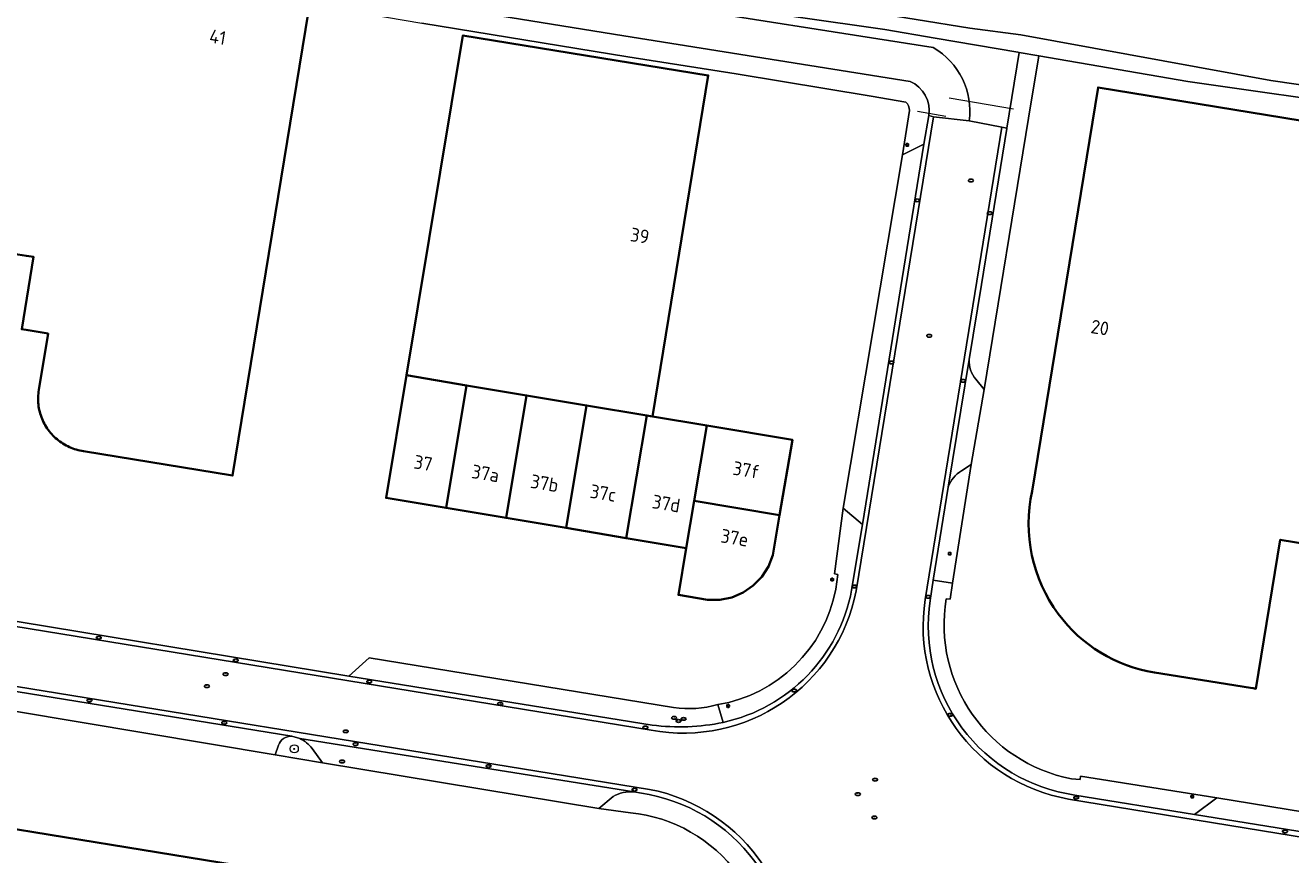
# Model space of a CAD drawing. Header units: metres. Extents: x 149984 to 156489, y 469398 to 478068.
# Tile 108 of 256: x 153846 to 153971, y 470818 to 470900. Entities that reach past the tile are written whole.
import ezdxf
from ezdxf.enums import TextEntityAlignment as Align

# ---------------------------------------------------------------- set-up
doc = ezdxf.new("R2010")
doc.units = ezdxf.units.M
doc.header["$LTSCALE"] = 0.75
for name, color, linetype, lineweight in [('B-WE-GR-BOOM-S', 252, 'Continuous', 25), ('B-WE-IE-MEUBILAIR-S', 252, 'Continuous', 25), ('B-WE-IE-TERREINAFSCHEIDING_KUNSTMATIG_HEKWERK-G', 252, 'IE-TERREINAFSCHEIDING_KUNSTMATIG-SO', 18), ('B-WE-OG-BEBOUWING-GV', 6, 'Continuous', 35), ('B-WE-OG-BEBOUWING-T18', 1, 'Continuous', 18), ('B-WE-OG-TERREIN_ERF-GV', 252, 'Continuous', 18), ('B-WE-OG-TERREIN_OEVER-GV', 252, 'Continuous', 18), ('B-WE-OG-WATER-GV', 252, 'Continuous', 18), ('B-WE-OG-WEG-GV', 252, 'Continuous', 18), ('B-WE-VH-GESLOTENVERHARDING_ASFALT-GV', 252, 'Continuous', 18), ('B-WE-VH-GESLOTENVERHARDING_BETON-GV', 252, 'Continuous', 18), ('B-WE-VH-OPENVERHARDING_BETONSTRAATSTEEN-GV', 252, 'Continuous', 18)]:
    doc.layers.add(name, color=color, linetype=linetype, lineweight=lineweight)
doc.styles.add('NLCS-ISO', font='NLCS-ISO.ttf')
doc.styles.add('NLCS-ISO-M750-T18', font='NLCS-ISO.ttf', dxfattribs={"height": 1.35})
doc.linetypes.add('IE-TERREINAFSCHEIDING_KUNSTMATIG-SO', pattern='A,4,[82,NLCS.SHX,S=0.75,R=90,X=0,Y=0],4,-2', length=10)

# ---------------------------------------------------------------- blocks, each defined once
blk = doc.blocks.new('SIE-MEUBILAIR_BORD_VERKEER-SO')
blk.add_lwpolyline([(-0.5625, -0.5625), (0.5625, -0.5625), (0.5625, 0.5625), (-0.5625, 0.5625)], close=True)
at = {"style": 'NLCS-ISO'}
blk.add_text('vb', height=0.75, dxfattribs=at).set_placement((0, 0), align=Align.MIDDLE_CENTER)
blk = doc.blocks.new('SIE-MEUBILAIR_PAAL_LICHTMAST-SO')
for points in [[(-0.62, 0), (-1, 0)], [(-0.71, 0.71), (-0.44, 0.44)], [(0, 1), (0, 0.62)], [(0.44, 0.44), (0.71, 0.71)], [(1, 0), (0.62, 0)], [(-0.71, -0.71), (-0.44, -0.44)], [(0, -0.62), (0, -1)], [(0.44, -0.44), (0.71, -0.71)]]:
    blk.add_lwpolyline(points)
blk.add_circle((0, 0), 0.5)
blk = doc.blocks.new('SIE-MEUBILAIR_PUT_KOLK-SO')
blk.add_ellipse((0, 0), major_axis=(1.25, 0), ratio=0.54)
at = {"style": 'NLCS-ISO'}
blk.add_text('klk', height=0.75, dxfattribs=at).set_placement((0.03, 0), align=Align.MIDDLE_CENTER)
blk = doc.blocks.new('SIE-MEUBILAIR_PUT_BRANDKRAAN-SO')
blk.add_ellipse((0, 0), major_axis=(1.25, 0), ratio=0.54)
at = {"style": 'NLCS-ISO'}
blk.add_text('bk', height=0.75, dxfattribs=at).set_placement((0.03, 0), align=Align.MIDDLE_CENTER)
blk = doc.blocks.new('SIE-MEUBILAIR_PUT_RIOOLPUT-SO')
blk.add_ellipse((0, 0), major_axis=(1.25, 0), ratio=0.54)
at = {"style": 'NLCS-ISO'}
blk.add_text('ri', height=0.75, dxfattribs=at).set_placement((-0.04, 0.07), align=Align.MIDDLE_CENTER)
blk = doc.blocks.new('SGR-BOOM_GBKN-SO')
at = {"linetype": 'ByBlock', "lineweight": 18}
h = blk.add_hatch(color=0, dxfattribs=at)
h.dxf.hatch_style = 1
edge = h.paths.add_edge_path()
edge.add_arc((0, 0), 0.25, 0, 360)
at = {"color": 0, "linetype": 'ByBlock', "lineweight": 18}
for radius in [2, 0.25]:
    blk.add_circle((0, 0), radius, dxfattribs=at)
at = {"color": 0, "linetype": 'ByBlock', "lineweight": 18, "style": 'NLCS-ISO'}
blk.add_attdef('SOORT', (2.5, 0), '', height=1.5, dxfattribs=at)

msp = doc.modelspace()

# ---------------------------------------------------------------- linework, layer by layer
at = {"layer": 'B-WE-IE-TERREINAFSCHEIDING_KUNSTMATIG_HEKWERK-G', "flags": 128}
for points in [[(153943.39, 470891.645), (153937.036, 470892.729)], [(153936.717, 470890.916), (153933.94, 470891.421)]]:
    msp.add_lwpolyline(points, dxfattribs=at)
at = {"layer": 'B-WE-OG-BEBOUWING-GV', "flags": 128}
for points in [[(153838.383, 470878.352), (153846.095, 470877.17), (153846.802, 470877.062), (153845.63, 470869.93), (153846.249, 470869.83), (153848.23, 470869.512), (153847.316, 470863.957), (153847.288, 470863.778), (153847.268, 470863.598), (153847.253, 470863.418), (153847.245, 470863.237), (153847.243, 470863.056), (153847.247, 470862.875), (153847.257, 470862.694), (153847.274, 470862.513), (153847.297, 470862.334), (153847.326, 470862.155), (153847.362, 470861.977), (153847.403, 470861.801), (153847.451, 470861.626), (153847.504, 470861.453), (153847.564, 470861.282), (153847.629, 470861.113), (153847.7, 470860.947), (153847.777, 470860.783), (153847.86, 470860.621), (153847.948, 470860.463), (153848.041, 470860.308), (153848.14, 470860.156), (153848.244, 470860.008), (153848.353, 470859.863), (153848.468, 470859.723), (153848.586, 470859.586), (153848.71, 470859.453), (153848.838, 470859.325), (153848.97, 470859.202), (153849.107, 470859.083), (153849.248, 470858.968), (153849.392, 470858.859), (153849.54, 470858.755), (153849.692, 470858.656), (153849.847, 470858.562), (153850.005, 470858.474), (153850.166, 470858.391), (153850.33, 470858.314), (153850.497, 470858.243), (153850.666, 470858.177), (153850.837, 470858.118), (153851.01, 470858.064), (153851.185, 470858.016), (153851.361, 470857.975), (153851.539, 470857.939), (153851.717, 470857.91), (153866.415, 470855.503), (153873.883, 470901.287)], [(154000, 470885.897), (153951.728, 470893.778), (153945.229, 470853.967)], [(153957.276, 470836.097), (153966.765, 470834.571), (153967.009, 470834.532), (153967.289, 470834.487), (153969.686, 470849.175), (154000, 470844.226), (154002.884, 470843.755), (154003.132, 470843.715), (154009.753, 470842.634), (154007.341, 470827.857), (154025.1, 470824.957), (154025.101, 470824.964), (154034.139, 470880.324), (154000, 470885.897)], [(153872.816, 470816.099), (153842.142, 470821.111)]]:
    msp.add_lwpolyline(points, dxfattribs=at)
for points in [[(153889.477, 470864.405), (153895.397, 470863.417), (153901.317, 470862.429), (153907.236, 470861.44), (153907.625, 470861.375), (153907.804, 470861.345), (153913.3, 470894.964), (153889.121, 470898.917), (153883.558, 470865.394)], [(153887.459, 470852.315), (153889.477, 470864.405), (153883.558, 470865.394), (153881.539, 470853.303)], [(153889.477, 470864.405), (153887.459, 470852.315), (153893.378, 470851.327), (153895.397, 470863.417)], [(153899.298, 470850.339), (153901.317, 470862.429), (153895.397, 470863.417), (153893.378, 470851.327)], [(153901.317, 470862.429), (153899.298, 470850.339), (153905.218, 470849.35), (153907.236, 470861.44)], [(153905.218, 470849.35), (153911.137, 470848.362), (153911.917, 470853.03), (153913.156, 470860.452), (153907.804, 470861.345), (153907.625, 470861.375), (153907.236, 470861.44)], [(153920.342, 470851.6), (153921.605, 470859.041), (153913.156, 470860.452), (153911.917, 470853.03)], [(153911.137, 470848.362), (153910.364, 470843.731), (153913.242, 470843.251), (153914.45, 470843.255), (153915.633, 470843.497), (153916.744, 470843.969), (153917.74, 470844.652), (153918.581, 470845.519), (153919.234, 470846.535), (153919.673, 470847.66), (153920.342, 470851.6), (153911.917, 470853.03)]]:
    msp.add_lwpolyline(points, close=True, dxfattribs=at)
at = {"layer": 'B-WE-OG-BEBOUWING-GV'}
for points in [[(153945.229, 470853.967, 0.2169169), (153947.805, 470841.869)], [(153947.805, 470841.869, 0.1966107), (153957.276, 470836.097)]]:
    msp.add_lwpolyline(points, format="xyb", dxfattribs=at)
at = {"layer": 'B-WE-OG-TERREIN_ERF-GV', "flags": 128}
for points in [[(153873.883, 470901.287), (153866.415, 470855.503), (153851.717, 470857.91), (153851.539, 470857.939), (153851.361, 470857.975), (153851.185, 470858.016), (153851.01, 470858.064), (153850.837, 470858.118), (153850.666, 470858.177), (153850.497, 470858.243), (153850.33, 470858.314), (153850.166, 470858.391), (153850.005, 470858.474), (153849.847, 470858.562), (153849.692, 470858.656), (153849.54, 470858.755), (153849.392, 470858.859), (153849.248, 470858.968), (153849.107, 470859.083), (153848.97, 470859.202), (153848.838, 470859.325), (153848.71, 470859.453), (153848.586, 470859.586), (153848.468, 470859.723), (153848.353, 470859.863), (153848.244, 470860.008), (153848.14, 470860.156), (153848.041, 470860.308), (153847.948, 470860.463), (153847.86, 470860.621), (153847.777, 470860.783), (153847.7, 470860.947), (153847.629, 470861.113), (153847.564, 470861.282), (153847.504, 470861.453), (153847.451, 470861.626), (153847.403, 470861.801), (153847.362, 470861.977), (153847.326, 470862.155), (153847.297, 470862.334), (153847.274, 470862.513), (153847.257, 470862.694), (153847.247, 470862.875), (153847.243, 470863.056), (153847.245, 470863.237), (153847.253, 470863.418), (153847.268, 470863.598), (153847.288, 470863.778), (153847.316, 470863.957), (153848.23, 470869.512), (153846.249, 470869.83), (153845.63, 470869.93), (153846.802, 470877.062), (153846.095, 470877.17), (153838.383, 470878.352)], [(153932.78, 470892.321), (153929.372, 470892.937), (153916.05, 470895.13), (153905.375, 470896.798), (153891.889, 470899.009), (153885.074, 470900.133)], [(154037.716, 470839.351), (154037.939, 470840.711), (154044.64, 470881.738), (154036.974, 470882.762), (154016.932, 470885.549), (153996.961, 470888.921), (153979.022, 470891.749), (153960.579, 470894.355), (153945.885, 470896.902), (153944.876, 470890.745), (153940.494, 470864.005), (153939.224, 470856.597), (153937.369, 470844.892), (153937.144, 470843.334), (153936.758, 470843.36)], [(153945.229, 470853.967), (153951.728, 470893.778), (154000, 470885.897), (154034.139, 470880.324), (154025.101, 470824.964), (154025.1, 470824.957), (154007.341, 470827.857), (154009.753, 470842.634), (154003.132, 470843.715), (154002.884, 470843.755), (154000, 470844.226), (153969.686, 470849.175), (153967.289, 470834.487), (153967.009, 470834.532), (153966.765, 470834.571), (153957.276, 470836.097)], [(153925.863, 470844.29), (153926.061, 470845.757), (153925.751, 470845.811), (153926.592, 470852.294), (153932.44, 470887.132), (153933.138, 470891.511)], [(153839.556, 470842.024), (153877.86, 470835.73), (153879.875, 470837.528), (153909.885, 470832.621)], [(153949.121, 470825.608), (153949.963, 470825.537), (153949.988, 470825.875), (153963.452, 470823.715), (154006.661, 470816.676), (154033.299, 470812.312), (154037.716, 470839.351)], [(153905.627, 470822.255), (153902.533, 470822.688), (153875.29, 470827.18), (153870.613, 470827.974), (153844.917, 470832.287), (153838.755, 470833.311), (153834.24, 470834.05), (153828.567, 470834.894), (153827.774, 470830.826), (153824.67, 470811.841)], [(153842.142, 470821.111), (153872.816, 470816.099)]]:
    msp.add_lwpolyline(points, dxfattribs=at)
msp.add_lwpolyline([(153921.605, 470859.041), (153920.342, 470851.6), (153919.673, 470847.66), (153919.234, 470846.535), (153918.581, 470845.519), (153917.74, 470844.652), (153916.744, 470843.969), (153915.633, 470843.497), (153914.45, 470843.255), (153913.242, 470843.251), (153910.364, 470843.731), (153911.137, 470848.362), (153905.218, 470849.35), (153899.298, 470850.339), (153893.378, 470851.327), (153887.459, 470852.315), (153881.539, 470853.303), (153883.558, 470865.394), (153889.121, 470898.917), (153913.3, 470894.964), (153907.804, 470861.345), (153913.156, 470860.452)], close=True, dxfattribs=at)
at = {"layer": 'B-WE-OG-TERREIN_ERF-GV'}
for points in [[(153933.138, 470891.511, 0.243298), (153932.78, 470892.321)], [(153947.805, 470841.869, -0.2169169), (153945.229, 470853.967)], [(153914.242, 470832.92, 0.3146014), (153925.863, 470844.29)], [(153936.758, 470843.36, 0.4065424), (153949.121, 470825.608)], [(153957.276, 470836.097, -0.1966107), (153947.805, 470841.869)], [(153909.885, 470832.621, 0.101228), (153914.242, 470832.92)], [(153918.818, 470804.284, 0.4451487), (153905.627, 470822.255)]]:
    msp.add_lwpolyline(points, format="xyb", dxfattribs=at)
at = {"layer": 'B-WE-OG-TERREIN_OEVER-GV', "flags": 128}
for points in [[(153972.963, 470903.894), (153941.643, 470909.15), (153917.464, 470912.956), (153896.149, 470916.907), (153882.446, 470919.3), (153872.767, 470921.004), (153870.012, 470921.221), (153867.511, 470921.004), (153866.279, 470920.097), (153865.336, 470917.306), (153864.974, 470914.442), (153865.227, 470912.63), (153866.134, 470911.107), (153869.287, 470909.367), (153878.821, 470907.446), (153897.889, 470904.474), (153922.159, 470900.722), (153930.714, 470899.489), (153935.667, 470898.646), (153943.836, 470897.257), (153943.939, 470897.239)], [(154008.034, 470888.793), (153968.744, 470894.482), (153944.123, 470898.982), (153939.095, 470899.614), (153928.523, 470901.339), (153918.029, 470903.344), (153908.984, 470905.003), (153899.207, 470906.784), (153889.969, 470908.313), (153882.18, 470909.553), (153877.183, 470910.603), (153869.367, 470912.432)], [(153943.939, 470897.239), (153945.885, 470896.902), (153960.579, 470894.355), (153979.022, 470891.749)]]:
    msp.add_lwpolyline(points, dxfattribs=at)
at = {"layer": 'B-WE-OG-WATER-GV', "flags": 128}
msp.add_lwpolyline([(153869.367, 470912.432), (153877.183, 470910.603), (153882.18, 470909.553), (153889.969, 470908.313), (153899.207, 470906.784), (153908.984, 470905.003), (153918.029, 470903.344), (153928.523, 470901.339), (153939.095, 470899.614), (153944.123, 470898.982), (153968.744, 470894.482), (154008.034, 470888.793), (154044.811, 470882.785), (154085.455, 470876.145), (154091.861, 470875.358), (154106.303, 470872.976), (154120.134, 470870.784), (154133.604, 470868.559), (154147.488, 470866.371), (154160.692, 470864.089), (154164.231, 470863.513)], dxfattribs=at)
at = {"layer": 'B-WE-OG-WEG-GV', "flags": 128}
for points in [[(153867.104, 470928.744), (153865.88, 470928.48), (153865.445, 470923.007), (153864.829, 470917.823), (153864.575, 470912.204), (153865.082, 470910.754), (153865.989, 470909.811), (153868.091, 470908.978), (153870.339, 470908.325), (153874.072, 470907.564), (153887.268, 470905.425), (153907.387, 470902.126), (153935.481, 470897.704)], [(153939.025, 470890.487), (153942.253, 470889.866), (153942.729, 470889.774), (153943.939, 470897.239), (153943.836, 470897.257), (153935.667, 470898.646), (153930.714, 470899.489), (153922.159, 470900.722), (153897.889, 470904.474), (153878.821, 470907.446), (153869.287, 470909.367), (153866.134, 470911.107), (153865.227, 470912.63), (153864.974, 470914.442), (153865.336, 470917.306), (153866.279, 470920.097), (153867.511, 470921.004), (153870.012, 470921.221), (153872.767, 470921.004), (153882.446, 470919.3), (153896.149, 470916.907), (153917.464, 470912.956), (153941.643, 470909.15), (153972.963, 470903.894)]]:
    msp.add_lwpolyline(points, dxfattribs=at)
at = {"layer": 'B-WE-OG-WEG-GV'}
msp.add_lwpolyline([(153935.481, 470897.704, -0.3044252), (153939.025, 470890.487)], format="xyb", dxfattribs=at)
at = {"layer": 'B-WE-VH-GESLOTENVERHARDING_ASFALT-GV', "flags": 128}
for points in [[(153935.481, 470897.704), (153907.387, 470902.126), (153887.268, 470905.425), (153874.072, 470907.564), (153870.339, 470908.325), (153868.091, 470908.978), (153865.989, 470909.811), (153865.082, 470910.754), (153864.575, 470912.204), (153864.829, 470917.823), (153865.445, 470923.007), (153865.88, 470928.48)], [(153878.314, 470903.214), (153904.994, 470898.864), (153933.197, 470894.369)], [(153934.683, 470843.27), (153942.253, 470889.866), (153939.025, 470890.487), (153935.502, 470890.899), (153927.881, 470844.139)], [(153935.037, 470891.002), (153935.502, 470890.899), (153939.025, 470890.487)], [(153907.66, 470830.403), (153832.142, 470842.72), (153831.148, 470836.969), (153907.524, 470824.563)], [(154288.077, 470761.742), (154338.322, 470753.593), (154374.349, 470747.775), (154375.402, 470754.551), (154328.98, 470762.063), (154284.358, 470769.318), (154253.932, 470774.248), (154253.83, 470773.781), (153948.808, 470823.61)]]:
    msp.add_lwpolyline(points, dxfattribs=at)
at = {"layer": 'B-WE-VH-GESLOTENVERHARDING_ASFALT-GV'}
for points in [[(153939.025, 470890.487, 0.3044252), (153935.481, 470897.704)], [(153933.197, 470894.369, -0.3467458), (153935.037, 470891.002)], [(153927.881, 470844.139, -0.4118454), (153907.66, 470830.403)], [(153948.808, 470823.61, -0.4073711), (153934.683, 470843.27)], [(153907.524, 470824.563, -0.4147815), (153921.35, 470803.824)]]:
    msp.add_lwpolyline(points, format="xyb", dxfattribs=at)
at = {"layer": 'B-WE-VH-GESLOTENVERHARDING_BETON-GV', "flags": 128}
for points in [[(153927.881, 470844.139), (153935.502, 470890.899), (153935.037, 470891.002), (153934.552, 470888.175), (153928.492, 470850.696), (153927.439, 470844.222)], [(153935.177, 470843.195), (153935.477, 470845.199), (153936.957, 470854.358), (153939.035, 470866.964), (153940.233, 470874.365), (153942.725, 470889.748), (153942.729, 470889.774), (153942.253, 470889.866), (153934.683, 470843.27)], [(153907.779, 470830.9), (153877.86, 470835.73), (153839.556, 470842.024), (153832.239, 470843.226), (153832.142, 470842.72), (153907.66, 470830.403)], [(153907.524, 470824.563), (153831.148, 470836.969), (153831.095, 470836.48), (153832.172, 470836.308), (153841.393, 470834.79), (153841.478, 470834.776), (153842.818, 470834.573), (153872.254, 470829.807), (153873.044, 470829.583), (153905.972, 470824.305), (153907.466, 470824.04)], [(153948.808, 470823.61), (154253.83, 470773.781), (154253.932, 470774.248), (154239.515, 470776.663)], [(154239.515, 470776.663), (154238.371, 470776.855), (154229.649, 470778.291), (154227.579, 470778.632), (154224.073, 470779.205), (154214.759, 470780.735), (154195.4, 470783.882), (154181.38, 470786.145), (154173.953, 470787.359), (154165.337, 470788.798), (154157.561, 470790.026), (154128.675, 470794.773), (154123.928, 470795.529), (154089.028, 470801.285), (154084.371, 470802.069), (154049.452, 470807.727), (154007.46, 470814.621), (153961.226, 470822.095), (153949.437, 470823.999)]]:
    msp.add_lwpolyline(points, dxfattribs=at)
at = {"layer": 'B-WE-VH-GESLOTENVERHARDING_BETON-GV'}
for points in [[(153907.66, 470830.403, 0.4118454), (153927.881, 470844.139)], [(153927.439, 470844.222, -0.3014312), (153914.771, 470831.166)], [(153934.683, 470843.27, 0.4073711), (153948.808, 470823.61)], [(153949.437, 470823.999, -0.4162456), (153935.177, 470843.195)], [(153914.771, 470831.166, -0.0829516), (153907.779, 470830.9)], [(153921.35, 470803.824, 0.4147815), (153907.524, 470824.563)], [(153907.466, 470824.04, -0.4198372), (153920.822, 470803.847)]]:
    msp.add_lwpolyline(points, format="xyb", dxfattribs=at)
at = {"layer": 'B-WE-VH-OPENVERHARDING_BETONSTRAATSTEEN-GV', "flags": 128}
for points in [[(153858.992, 470914.379), (153858.648, 470911.751), (153858.575, 470910.917), (153858.739, 470909.884), (153859.083, 470908.47), (153859.609, 470907.256), (153860.388, 470906.259), (153861.33, 470905.425), (153863.85, 470904.156), (153865.916, 470903.576), (153868.78, 470902.869), (153876.574, 470901.564), (153885.074, 470900.133), (153891.889, 470899.009), (153905.375, 470896.798), (153916.05, 470895.13), (153929.372, 470892.937), (153932.78, 470892.321)], [(153933.197, 470894.369), (153904.994, 470898.864), (153878.314, 470903.214)], [(153939.669, 470865.007), (153940.494, 470864.005), (153944.876, 470890.745), (153945.885, 470896.902), (153943.939, 470897.239), (153942.729, 470889.774)], [(153933.138, 470891.511), (153932.44, 470887.132), (153934.552, 470888.175), (153935.037, 470891.002)], [(153942.729, 470889.774), (153942.725, 470889.748), (153940.233, 470874.365), (153939.035, 470866.964)], [(153939.035, 470866.964), (153936.957, 470854.358)], [(153939.224, 470856.597), (153940.494, 470864.005), (153939.669, 470865.007)], [(153937.369, 470844.892), (153939.224, 470856.597), (153938.28, 470855.99)], [(153938.28, 470855.99), (153939.224, 470856.597)], [(153936.957, 470854.358), (153935.477, 470845.199), (153937.369, 470844.892)], [(153927.439, 470844.222), (153928.492, 470850.696), (153926.592, 470852.294), (153925.751, 470845.811), (153926.061, 470845.757), (153925.863, 470844.29)], [(153936.758, 470843.36), (153937.144, 470843.334), (153937.369, 470844.892), (153935.477, 470845.199), (153935.177, 470843.195)], [(153909.885, 470832.621), (153879.875, 470837.528), (153877.86, 470835.73), (153907.779, 470830.9)], [(153872.254, 470829.807), (153842.818, 470834.573)], [(153844.494, 470833.241), (153844.917, 470832.287), (153870.613, 470827.974), (153870.945, 470828.91)], [(153914.771, 470831.166), (153914.242, 470832.92)], [(153914.242, 470832.92), (153914.771, 470831.166)], [(153873.044, 470829.583), (153872.254, 470829.807)], [(153905.972, 470824.305), (153873.044, 470829.583)], [(153870.945, 470828.91), (153870.613, 470827.974), (153875.29, 470827.18), (153874.243, 470828.584)], [(153874.243, 470828.584), (153875.29, 470827.18), (153902.533, 470822.688), (153903.942, 470823.843)], [(153963.452, 470823.715), (153949.988, 470825.875), (153949.963, 470825.537), (153949.121, 470825.608)], [(153907.466, 470824.04), (153905.972, 470824.305)], [(153903.942, 470823.843), (153902.533, 470822.688), (153905.627, 470822.255)], [(153949.437, 470823.999), (153961.226, 470822.095), (153963.452, 470823.715)]]:
    msp.add_lwpolyline(points, dxfattribs=at)
at = {"layer": 'B-WE-VH-OPENVERHARDING_BETONSTRAATSTEEN-GV'}
for points in [[(153935.037, 470891.002, 0.3467458), (153933.197, 470894.369)], [(153932.78, 470892.321, -0.243298), (153933.138, 470891.511)], [(153939.669, 470865.007, -0.192309), (153939.035, 470866.964)], [(153939.035, 470866.964, 0.192309), (153939.669, 470865.007)], [(153936.957, 470854.358, -0.179677), (153938.28, 470855.99)], [(153938.28, 470855.99, 0.179677), (153936.957, 470854.358)], [(153925.863, 470844.29, -0.3146014), (153914.242, 470832.92)], [(153914.771, 470831.166, 0.3014312), (153927.439, 470844.222)], [(153935.177, 470843.195, 0.4162456), (153949.437, 470823.999)], [(153949.121, 470825.608, -0.4065424), (153936.758, 470843.36)], [(153914.242, 470832.92, -0.101228), (153909.885, 470832.621)], [(153907.779, 470830.9, 0.0829516), (153914.771, 470831.166)], [(153870.945, 470828.91, -0.3382238), (153872.254, 470829.807)], [(153872.254, 470829.807, 0.3382238), (153870.945, 470828.91)], [(153873.044, 470829.583, -0.1364345), (153874.243, 470828.584)], [(153874.243, 470828.584, 0.1364345), (153873.044, 470829.583)], [(153903.942, 470823.843, -0.1764106), (153905.972, 470824.305)], [(153905.972, 470824.305, 0.1764106), (153903.942, 470823.843)], [(153920.822, 470803.847, 0.4198372), (153907.466, 470824.04)], [(153905.627, 470822.255, -0.4451487), (153918.818, 470804.284)]]:
    msp.add_lwpolyline(points, format="xyb", dxfattribs=at)
at = {"layer": 'B-WE-VH-OPENVERHARDING_BETONSTRAATSTEEN-GV', "flags": 128}
for points in [[(153934.552, 470888.175), (153932.44, 470887.132), (153926.592, 470852.294), (153928.492, 470850.696)], [(153963.452, 470823.715), (153961.226, 470822.095), (154007.46, 470814.621), (154006.661, 470816.676)]]:
    msp.add_lwpolyline(points, close=True, dxfattribs=at)

# ---------------------------------------------------------------- block references
at = {"layer": 'B-WE-GR-BOOM-S', "xscale": 0.2, "yscale": 0.2, "zscale": 0.2}
msp.add_blockref('SGR-BOOM_GBKN-SO', (153872.495, 470828.557), dxfattribs=at)
at = {"layer": 'B-WE-IE-MEUBILAIR-S', "xscale": 0.2, "yscale": 0.2, "zscale": 0.2}
for name, p in [('SIE-MEUBILAIR_PAAL_LICHTMAST-SO', (153932.922, 470888.114)), ('SIE-MEUBILAIR_PUT_RIOOLPUT-SO', (153939.193, 470884.597)), ('SIE-MEUBILAIR_PUT_KOLK-SO', (153933.908, 470882.648)), ('SIE-MEUBILAIR_PUT_KOLK-SO', (153941.048, 470881.376)), ('SIE-MEUBILAIR_PUT_RIOOLPUT-SO', (153935.09, 470869.294)), ('SIE-MEUBILAIR_PUT_KOLK-SO', (153931.353, 470866.662)), ('SIE-MEUBILAIR_PUT_KOLK-SO', (153938.415, 470864.845)), ('SIE-MEUBILAIR_BORD_VERKEER-SO', (153937.108, 470847.804)), ('SIE-MEUBILAIR_PAAL_LICHTMAST-SO', (153925.514, 470845.25)), ('SIE-MEUBILAIR_PUT_KOLK-SO', (153927.714, 470844.576)), ('SIE-MEUBILAIR_PUT_KOLK-SO', (153934.966, 470843.543)), ('SIE-MEUBILAIR_PUT_KOLK-SO', (153853.22, 470839.52)), ('SIE-MEUBILAIR_PUT_KOLK-SO', (153866.721, 470837.283)), ('SIE-MEUBILAIR_PUT_RIOOLPUT-SO', (153865.731, 470835.92)), ('SIE-MEUBILAIR_PUT_RIOOLPUT-SO', (153863.888, 470834.732)), ('SIE-MEUBILAIR_PUT_KOLK-SO', (153879.893, 470835.191)), ('SIE-MEUBILAIR_PUT_KOLK-SO', (153921.756, 470834.316)), ('SIE-MEUBILAIR_PUT_KOLK-SO', (153852.308, 470833.331)), ('SIE-MEUBILAIR_PUT_KOLK-SO', (153892.791, 470833)), ('SIE-MEUBILAIR_PAAL_LICHTMAST-SO', (153915.26, 470832.785)), ('SIE-MEUBILAIR_PUT_BRANDKRAAN-SO', (153909.942, 470831.612)), ('SIE-MEUBILAIR_PUT_BRANDKRAAN-SO', (153910.879, 470831.508)), ('SIE-MEUBILAIR_PUT_KOLK-SO', (153937.143, 470831.908)), ('SIE-MEUBILAIR_PUT_KOLK-SO', (153865.593, 470831.121)), ('SIE-MEUBILAIR_PUT_RIOOLPUT-SO', (153877.566, 470830.278)), ('SIE-MEUBILAIR_PUT_KOLK-SO', (153907.102, 470830.663)), ('SIE-MEUBILAIR_PUT_BRANDKRAAN-SO', (153910.379, 470831.301)), ('SIE-MEUBILAIR_PUT_KOLK-SO', (153878.541, 470829.024)), ('SIE-MEUBILAIR_PUT_RIOOLPUT-SO', (153877.207, 470827.313)), ('SIE-MEUBILAIR_PUT_KOLK-SO', (153891.645, 470826.861)), ('SIE-MEUBILAIR_PUT_RIOOLPUT-SO', (153929.751, 470825.518)), ('SIE-MEUBILAIR_PUT_KOLK-SO', (153906.043, 470824.53)), ('SIE-MEUBILAIR_PUT_RIOOLPUT-SO', (153928.051, 470824.087)), ('SIE-MEUBILAIR_PUT_KOLK-SO', (153949.574, 470823.745)), ('SIE-MEUBILAIR_PAAL_LICHTMAST-SO', (153961.013, 470823.845)), ('SIE-MEUBILAIR_PUT_RIOOLPUT-SO', (153929.683, 470821.782)), ('SIE-MEUBILAIR_PUT_KOLK-SO', (153970.156, 470820.412))]:
    msp.add_blockref(name, p, dxfattribs=at)

# ---------------------------------------------------------------- texts
at = {"layer": 'B-WE-OG-BEBOUWING-T18', "style": 'NLCS-ISO-M750-T18'}
for s, rotation, p in [('41', 350.5, (153864.95, 470898.745)), ('39', 350.7, (153906.561, 470879.16)), ('20', 350.7, (153951.915, 470870.097)), ('37', 350.5, (153885.202, 470856.747)), ('37a', 350.5, (153891.341, 470855.722)), ('37f', 350.4, (153917.042, 470856.06)), ('37b', 350.5, (153897.168, 470854.75)), ('37c', 350.5, (153902.945, 470853.785)), ('37d', 350.5, (153909.162, 470852.747)), ('37e', 350.4, (153915.907, 470849.375))]:
    msp.add_text(s, height=1.35, rotation=rotation, dxfattribs=at).set_placement(p, align=Align.MIDDLE)

doc.saveas('drawing.dxf')
